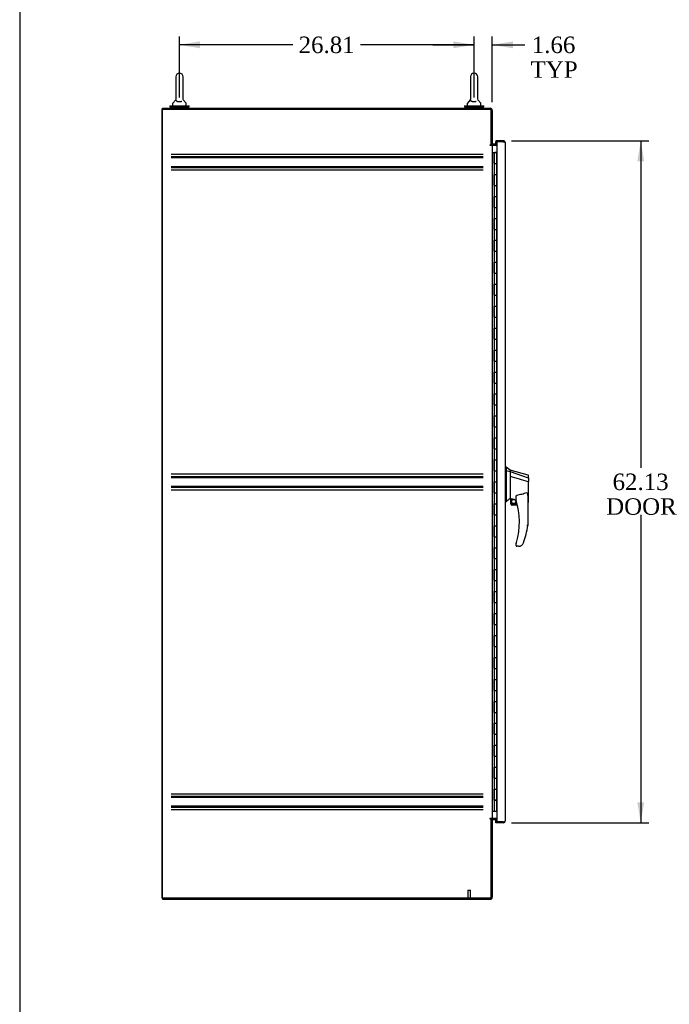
# Model space of a CAD drawing. Header units: inches. Extents: x 1 to 359, y -2 to 239.
# Tile 2 of 8: x 1 to 60, y 68 to 158. Entities that reach past the tile are written whole.
import ezdxf
from ezdxf.enums import TextEntityAlignment as Align
from ezdxf.lldxf.tags import DXFTag

# ---------------------------------------------------------------- set-up
doc = ezdxf.new("R2010")
doc.units = ezdxf.units.IN
doc.header["$MEASUREMENT"] = 0
for name, color, linetype in [('COM42890-4', 7, 'Continuous'), ('COM54578-60', 7, 'Continuous'), ('COM70839-3', 7, 'Continuous'), ('COM71108-9', 7, 'Continuous'), ('COM71112-3', 7, 'Continuous'), ('COM71113-3', 7, 'Continuous'), ('COM71114-1', 7, 'Continuous'), ('COM71115-1', 7, 'Continuous'), ('Default', 7, 'Continuous'), ('HAN13066', 7, 'Continuous'), ('SCS00680', 7, 'Continuous'), ('STD21878', 7, 'Continuous'), ('WAF25362', 7, 'Continuous'), ('WAM254785', 7, 'Continuous')]:
    doc.layers.add(name, color=color, linetype=linetype)
doc.styles.add('SEACAD_Times_New_Roman', font='times.ttf')
tags = doc.linetypes.add('HIDDEN2', pattern=[0.1875, 0.125, -0.0625]).pattern_tags.tags
tags[6:7] = [DXFTag(74, 4), DXFTag(75, 0), DXFTag(340, '0'), DXFTag(46, 0.0), DXFTag(50, 0.0), DXFTag(44, 0.0), DXFTag(45, 0.0)]
tags[4:5] = [DXFTag(74, 4), DXFTag(75, 0), DXFTag(340, '0'), DXFTag(46, 0.0), DXFTag(50, 0.0), DXFTag(44, 0.0), DXFTag(45, 0.0)]
doc.dimstyles.new('HAMMOND_(STH-300_x_200)', dxfattribs={"dimtxt": 1.5, "dimasz": 1.875, "dimexe": 0.75, "dimexo": 0.75, "dimgap": 0.375, "dimtad": 0, "dimtih": 1, "dimtoh": 1, "dimzin": 0, "dimdsep": 46, "dimtxsty": 'SEACAD_Times_New_Roman', "dimblk1": '_SE_FILLED', "dimblk2": '_SE_FILLED', "dimsah": 1, "dimcen": 0.75, "dimadec": 0, "dimazin": 0, "dimtfac": 0.8, "dimtofl": 0, "dimtmove": 0, "dimatfit": 3, "dimfxl": 1, "dimtolj": 1, "dimtzin": 0, "dimarcsym": 0})

# ---------------------------------------------------------------- blocks, each defined once
blk = doc.blocks.new('SE4')
at = {"layer": 'COM42890-4', "color": 7, "linetype": 'HIDDEN2'}
for p, q in [((15.105, 145.709), (43.48, 145.709)), ((15.105, 145.485), (43.48, 145.485)), ((15.105, 145.39), (43.48, 145.39)), ((15.105, 144.593), (43.48, 144.593)), ((15.105, 144.498), (43.48, 144.498)), ((15.105, 144.274), (43.48, 144.274)), ((15.105, 116.579), (43.48, 116.579)), ((15.105, 116.355), (43.48, 116.355)), ((15.105, 116.26), (43.48, 116.26)), ((15.105, 115.463), (43.48, 115.463)), ((15.105, 115.368), (43.48, 115.368)), ((15.105, 115.144), (43.48, 115.144)), ((15.105, 87.449), (43.48, 87.449)), ((15.105, 87.225), (43.48, 87.225)), ((15.105, 87.13), (43.48, 87.13)), ((15.105, 86.333), (43.48, 86.333)), ((15.105, 86.238), (43.48, 86.238)), ((15.105, 86.014), (43.48, 86.014))]:
    blk.add_line(p, q, dxfattribs=at)
at = {"layer": 'COM54578-60', "color": 7, "linetype": 'Continuous'}
for p, q in [((44.323, 145.861), (44.49, 145.861)), ((44.49, 145.861), (44.495, 145.861)), ((44.49, 144.861), (44.49, 145.861)), ((44.495, 145.861), (44.495, 144.861)), ((44.504, 145.861), (44.738, 145.861)), ((44.504, 145.861), (44.504, 144.861)), ((44.558, 145.87), (44.558, 145.896)), ((44.558, 145.896), (44.608, 145.896)), ((44.608, 145.87), (44.558, 145.87)), ((44.571, 145.87), (44.571, 145.861)), ((44.608, 145.896), (44.633, 145.896)), ((44.608, 145.87), (44.633, 145.87)), ((44.633, 145.896), (44.683, 145.896)), ((44.683, 145.87), (44.633, 145.87)), ((44.671, 145.861), (44.671, 145.87)), ((44.683, 145.896), (44.683, 145.87)), ((44.738, 145.861), (44.74, 145.861)), ((44.738, 144.861), (44.738, 145.861)), ((44.49, 144.861), (44.534, 144.861)), ((44.534, 144.861), (44.738, 144.861)), ((44.534, 144.861), (44.738, 144.861)), ((44.534, 143.861), (44.534, 144.861)), ((44.738, 143.861), (44.738, 144.861)), ((44.49, 142.861), (44.49, 143.861)), ((44.49, 143.861), (44.534, 143.861)), ((44.495, 143.861), (44.495, 142.861)), ((44.504, 143.862), (44.738, 143.862)), ((44.504, 143.861), (44.504, 142.861)), ((44.534, 143.861), (44.738, 143.861)), ((44.738, 142.861), (44.738, 143.862)), ((44.49, 142.861), (44.534, 142.861)), ((44.534, 142.861), (44.738, 142.861)), ((44.534, 142.861), (44.738, 142.861)), ((44.534, 141.861), (44.534, 142.861)), ((44.738, 141.861), (44.738, 142.861)), ((44.49, 140.861), (44.49, 141.861)), ((44.49, 141.861), (44.534, 141.861)), ((44.495, 141.861), (44.495, 140.861)), ((44.504, 141.862), (44.738, 141.862)), ((44.504, 141.861), (44.504, 140.861)), ((44.534, 141.861), (44.738, 141.861)), ((44.738, 140.861), (44.738, 141.862)), ((44.49, 140.861), (44.534, 140.861)), ((44.534, 140.861), (44.738, 140.861)), ((44.534, 140.861), (44.738, 140.861)), ((44.534, 139.861), (44.534, 140.861)), ((44.738, 139.861), (44.738, 140.861)), ((44.49, 138.861), (44.49, 139.861)), ((44.49, 139.861), (44.534, 139.861)), ((44.495, 139.861), (44.495, 138.861)), ((44.504, 139.862), (44.738, 139.862)), ((44.504, 139.861), (44.504, 138.861)), ((44.534, 139.861), (44.738, 139.861)), ((44.738, 138.861), (44.738, 139.862)), ((44.49, 138.861), (44.534, 138.861)), ((44.534, 138.861), (44.738, 138.861)), ((44.534, 138.861), (44.738, 138.861)), ((44.534, 137.861), (44.534, 138.861)), ((44.738, 137.861), (44.738, 138.861)), ((44.49, 136.861), (44.49, 137.861)), ((44.49, 137.861), (44.534, 137.861)), ((44.495, 137.861), (44.495, 136.861)), ((44.504, 137.862), (44.738, 137.862)), ((44.504, 137.861), (44.504, 136.861)), ((44.534, 137.861), (44.738, 137.861)), ((44.738, 136.861), (44.738, 137.862)), ((44.49, 136.861), (44.534, 136.861)), ((44.534, 136.861), (44.738, 136.861)), ((44.534, 136.861), (44.738, 136.861)), ((44.534, 135.861), (44.534, 136.861)), ((44.738, 135.861), (44.738, 136.861)), ((44.49, 134.861), (44.49, 135.861)), ((44.49, 135.861), (44.534, 135.861)), ((44.495, 135.861), (44.495, 134.861)), ((44.504, 135.862), (44.738, 135.862)), ((44.504, 135.861), (44.504, 134.861)), ((44.534, 135.861), (44.738, 135.861)), ((44.738, 134.861), (44.738, 135.862)), ((44.49, 134.861), (44.534, 134.861)), ((44.534, 134.861), (44.738, 134.861)), ((44.534, 134.861), (44.738, 134.861)), ((44.534, 133.861), (44.534, 134.861)), ((44.738, 133.861), (44.738, 134.861)), ((44.49, 132.861), (44.49, 133.861)), ((44.49, 133.861), (44.534, 133.861)), ((44.495, 133.861), (44.495, 132.861)), ((44.504, 133.862), (44.738, 133.862)), ((44.504, 133.861), (44.504, 132.861)), ((44.534, 133.861), (44.738, 133.861)), ((44.738, 132.861), (44.738, 133.862)), ((44.49, 132.861), (44.534, 132.861)), ((44.534, 132.861), (44.738, 132.861)), ((44.534, 132.861), (44.738, 132.861)), ((44.534, 131.861), (44.534, 132.861)), ((44.738, 131.861), (44.738, 132.861)), ((44.49, 130.861), (44.49, 131.861)), ((44.49, 131.861), (44.534, 131.861)), ((44.495, 131.861), (44.495, 130.861)), ((44.504, 131.862), (44.738, 131.862)), ((44.504, 131.861), (44.504, 130.861)), ((44.534, 131.861), (44.738, 131.861)), ((44.738, 130.861), (44.738, 131.862)), ((44.49, 130.861), (44.534, 130.861)), ((44.534, 130.861), (44.738, 130.861)), ((44.534, 130.861), (44.738, 130.861)), ((44.534, 129.861), (44.534, 130.861)), ((44.738, 129.861), (44.738, 130.861)), ((44.49, 128.861), (44.49, 129.861)), ((44.49, 129.861), (44.534, 129.861)), ((44.495, 129.861), (44.495, 128.861)), ((44.504, 129.862), (44.738, 129.862)), ((44.504, 129.861), (44.504, 128.861)), ((44.534, 129.861), (44.738, 129.861)), ((44.738, 128.861), (44.738, 129.862)), ((44.49, 128.861), (44.534, 128.861)), ((44.534, 128.861), (44.738, 128.861)), ((44.534, 128.861), (44.738, 128.861)), ((44.534, 127.861), (44.534, 128.861)), ((44.738, 127.861), (44.738, 128.861)), ((44.49, 126.861), (44.49, 127.861)), ((44.49, 127.861), (44.534, 127.861)), ((44.495, 127.861), (44.495, 126.861)), ((44.504, 127.862), (44.738, 127.862)), ((44.504, 127.861), (44.504, 126.861)), ((44.534, 127.861), (44.738, 127.861)), ((44.738, 126.861), (44.738, 127.862)), ((44.49, 126.861), (44.534, 126.861)), ((44.534, 126.861), (44.738, 126.861)), ((44.534, 126.861), (44.738, 126.861)), ((44.534, 125.861), (44.534, 126.861)), ((44.738, 125.861), (44.738, 126.861)), ((44.49, 124.861), (44.49, 125.861)), ((44.49, 125.861), (44.534, 125.861)), ((44.495, 125.861), (44.495, 124.861)), ((44.504, 125.862), (44.738, 125.862)), ((44.504, 125.861), (44.504, 124.861)), ((44.534, 125.861), (44.738, 125.861)), ((44.738, 124.861), (44.738, 125.862)), ((44.49, 124.861), (44.534, 124.861)), ((44.534, 124.861), (44.738, 124.861)), ((44.534, 124.861), (44.738, 124.861)), ((44.534, 123.861), (44.534, 124.861)), ((44.738, 123.861), (44.738, 124.861)), ((44.49, 122.861), (44.49, 123.861)), ((44.49, 123.861), (44.534, 123.861)), ((44.495, 123.861), (44.495, 122.861)), ((44.504, 123.862), (44.738, 123.862)), ((44.504, 123.861), (44.504, 122.861)), ((44.534, 123.861), (44.738, 123.861)), ((44.738, 122.861), (44.738, 123.862)), ((44.49, 122.861), (44.534, 122.861)), ((44.534, 122.861), (44.738, 122.861)), ((44.534, 122.861), (44.738, 122.861)), ((44.534, 121.861), (44.534, 122.861)), ((44.738, 121.861), (44.738, 122.861)), ((44.49, 120.861), (44.49, 121.861)), ((44.49, 121.861), (44.534, 121.861)), ((44.495, 121.861), (44.495, 120.861)), ((44.504, 121.862), (44.738, 121.862)), ((44.504, 121.861), (44.504, 120.861)), ((44.534, 121.861), (44.738, 121.861)), ((44.738, 120.861), (44.738, 121.862)), ((44.49, 120.861), (44.534, 120.861)), ((44.534, 120.861), (44.738, 120.861)), ((44.534, 120.861), (44.738, 120.861)), ((44.534, 119.861), (44.534, 120.861)), ((44.738, 119.861), (44.738, 120.861)), ((44.49, 118.861), (44.49, 119.861)), ((44.49, 119.861), (44.534, 119.861)), ((44.495, 119.861), (44.495, 118.861)), ((44.504, 119.862), (44.738, 119.862)), ((44.504, 119.861), (44.504, 118.861)), ((44.534, 119.861), (44.738, 119.861)), ((44.738, 118.861), (44.738, 119.862)), ((44.49, 118.861), (44.534, 118.861)), ((44.534, 118.861), (44.738, 118.861)), ((44.534, 118.861), (44.738, 118.861)), ((44.534, 117.861), (44.534, 118.861)), ((44.738, 117.861), (44.738, 118.861)), ((44.49, 116.861), (44.49, 117.861)), ((44.49, 117.861), (44.534, 117.861)), ((44.495, 117.861), (44.495, 116.861)), ((44.504, 117.862), (44.738, 117.862)), ((44.504, 117.861), (44.504, 116.861)), ((44.534, 117.861), (44.738, 117.861)), ((44.738, 116.861), (44.738, 117.862)), ((44.49, 116.861), (44.534, 116.861)), ((44.534, 116.861), (44.738, 116.861)), ((44.534, 116.861), (44.738, 116.861)), ((44.534, 115.861), (44.534, 116.861)), ((44.738, 115.861), (44.738, 116.861)), ((44.49, 114.861), (44.49, 115.861)), ((44.49, 115.861), (44.534, 115.861)), ((44.495, 115.861), (44.495, 114.861)), ((44.504, 115.862), (44.738, 115.862)), ((44.504, 115.861), (44.504, 114.861)), ((44.534, 115.861), (44.738, 115.861)), ((44.738, 114.861), (44.738, 115.862)), ((44.49, 114.861), (44.534, 114.861)), ((44.534, 114.861), (44.738, 114.861)), ((44.534, 114.861), (44.738, 114.861)), ((44.534, 113.861), (44.534, 114.861)), ((44.738, 113.861), (44.738, 114.861)), ((44.49, 112.861), (44.49, 113.861)), ((44.49, 113.861), (44.534, 113.861)), ((44.495, 113.861), (44.495, 112.861)), ((44.504, 113.862), (44.738, 113.862)), ((44.504, 113.861), (44.504, 112.861)), ((44.534, 113.861), (44.738, 113.861)), ((44.738, 112.861), (44.738, 113.862)), ((44.49, 112.861), (44.534, 112.861)), ((44.534, 112.861), (44.738, 112.861)), ((44.534, 112.861), (44.738, 112.861)), ((44.534, 111.861), (44.534, 112.861)), ((44.738, 111.861), (44.738, 112.861)), ((44.49, 110.861), (44.49, 111.861)), ((44.49, 111.861), (44.534, 111.861)), ((44.495, 111.861), (44.495, 110.861)), ((44.504, 111.862), (44.738, 111.862)), ((44.504, 111.861), (44.504, 110.861)), ((44.534, 111.861), (44.738, 111.861)), ((44.738, 110.861), (44.738, 111.862)), ((44.49, 110.861), (44.534, 110.861)), ((44.534, 110.861), (44.738, 110.861)), ((44.534, 110.861), (44.738, 110.861)), ((44.534, 109.861), (44.534, 110.861)), ((44.738, 109.861), (44.738, 110.861)), ((44.49, 108.861), (44.49, 109.861)), ((44.49, 109.861), (44.534, 109.861)), ((44.495, 109.861), (44.495, 108.861)), ((44.504, 109.862), (44.738, 109.862)), ((44.504, 109.861), (44.504, 108.861)), ((44.534, 109.861), (44.738, 109.861)), ((44.738, 108.861), (44.738, 109.862)), ((44.49, 108.861), (44.534, 108.861)), ((44.534, 108.861), (44.738, 108.861)), ((44.534, 108.861), (44.738, 108.861)), ((44.534, 107.861), (44.534, 108.861)), ((44.738, 107.861), (44.738, 108.861)), ((44.49, 106.861), (44.49, 107.861)), ((44.49, 107.861), (44.534, 107.861)), ((44.495, 107.861), (44.495, 106.861)), ((44.504, 107.862), (44.738, 107.862)), ((44.504, 107.861), (44.504, 106.861)), ((44.534, 107.861), (44.738, 107.861)), ((44.738, 106.861), (44.738, 107.862)), ((44.49, 106.861), (44.534, 106.861)), ((44.534, 106.861), (44.738, 106.861)), ((44.534, 106.861), (44.738, 106.861)), ((44.534, 105.861), (44.534, 106.861)), ((44.738, 105.861), (44.738, 106.861)), ((44.49, 104.861), (44.49, 105.861)), ((44.49, 105.861), (44.534, 105.861)), ((44.495, 105.861), (44.495, 104.861)), ((44.504, 105.862), (44.738, 105.862)), ((44.504, 105.861), (44.504, 104.861)), ((44.534, 105.861), (44.738, 105.861)), ((44.738, 104.861), (44.738, 105.862)), ((44.49, 104.861), (44.534, 104.861)), ((44.534, 104.861), (44.738, 104.861)), ((44.534, 104.861), (44.738, 104.861)), ((44.534, 103.861), (44.534, 104.861)), ((44.738, 103.861), (44.738, 104.861)), ((44.49, 102.861), (44.49, 103.861)), ((44.49, 103.861), (44.534, 103.861)), ((44.495, 103.861), (44.495, 102.861)), ((44.504, 103.862), (44.738, 103.862)), ((44.504, 103.861), (44.504, 102.861)), ((44.534, 103.861), (44.738, 103.861)), ((44.738, 102.861), (44.738, 103.862)), ((44.49, 102.861), (44.534, 102.861)), ((44.534, 102.861), (44.738, 102.861)), ((44.534, 102.861), (44.738, 102.861)), ((44.534, 101.861), (44.534, 102.861)), ((44.738, 101.861), (44.738, 102.861)), ((44.49, 100.861), (44.49, 101.861)), ((44.49, 101.861), (44.534, 101.861)), ((44.495, 101.861), (44.495, 100.861)), ((44.504, 101.862), (44.738, 101.862)), ((44.504, 101.861), (44.504, 100.861)), ((44.534, 101.861), (44.738, 101.861)), ((44.738, 100.861), (44.738, 101.862)), ((44.49, 100.861), (44.534, 100.861)), ((44.534, 100.861), (44.738, 100.861)), ((44.534, 100.861), (44.738, 100.861)), ((44.534, 99.861), (44.534, 100.861)), ((44.738, 99.861), (44.738, 100.861)), ((44.49, 98.861), (44.49, 99.861)), ((44.49, 99.861), (44.534, 99.861)), ((44.495, 99.861), (44.495, 98.861)), ((44.504, 99.862), (44.738, 99.862)), ((44.504, 99.861), (44.504, 98.861)), ((44.534, 99.861), (44.738, 99.861)), ((44.738, 98.861), (44.738, 99.862)), ((44.49, 98.861), (44.534, 98.861)), ((44.534, 98.861), (44.738, 98.861)), ((44.534, 98.861), (44.738, 98.861)), ((44.534, 97.861), (44.534, 98.861)), ((44.738, 97.861), (44.738, 98.861)), ((44.49, 96.861), (44.49, 97.861)), ((44.49, 97.861), (44.534, 97.861)), ((44.495, 97.861), (44.495, 96.861)), ((44.504, 97.862), (44.738, 97.862)), ((44.504, 97.861), (44.504, 96.861)), ((44.534, 97.861), (44.738, 97.861)), ((44.738, 96.861), (44.738, 97.862)), ((44.49, 96.861), (44.534, 96.861)), ((44.534, 96.861), (44.738, 96.861)), ((44.534, 96.861), (44.738, 96.861)), ((44.534, 95.861), (44.534, 96.861)), ((44.738, 95.861), (44.738, 96.861)), ((44.49, 94.861), (44.49, 95.861)), ((44.49, 95.861), (44.534, 95.861)), ((44.495, 95.861), (44.495, 94.861)), ((44.504, 95.862), (44.738, 95.862)), ((44.504, 95.861), (44.504, 94.861)), ((44.534, 95.861), (44.738, 95.861)), ((44.738, 94.861), (44.738, 95.862)), ((44.49, 94.861), (44.534, 94.861)), ((44.534, 94.861), (44.738, 94.861)), ((44.534, 94.861), (44.738, 94.861)), ((44.534, 93.861), (44.534, 94.861)), ((44.738, 93.861), (44.738, 94.861)), ((44.49, 92.861), (44.49, 93.861)), ((44.49, 93.861), (44.534, 93.861)), ((44.495, 93.861), (44.495, 92.861)), ((44.504, 93.862), (44.738, 93.862)), ((44.504, 93.861), (44.504, 92.861)), ((44.534, 93.861), (44.738, 93.861)), ((44.738, 92.861), (44.738, 93.862)), ((44.49, 92.861), (44.534, 92.861)), ((44.534, 92.861), (44.738, 92.861)), ((44.534, 92.861), (44.738, 92.861)), ((44.534, 91.861), (44.534, 92.861)), ((44.738, 91.861), (44.738, 92.861)), ((44.49, 90.861), (44.49, 91.861)), ((44.49, 91.861), (44.534, 91.861)), ((44.495, 91.861), (44.495, 90.861)), ((44.504, 91.862), (44.738, 91.862)), ((44.504, 91.861), (44.504, 90.861)), ((44.534, 91.861), (44.738, 91.861)), ((44.738, 90.861), (44.738, 91.862)), ((44.49, 90.861), (44.534, 90.861)), ((44.534, 90.861), (44.738, 90.861)), ((44.534, 90.861), (44.738, 90.861)), ((44.534, 89.861), (44.534, 90.861)), ((44.738, 89.861), (44.738, 90.861)), ((44.49, 88.861), (44.49, 89.861)), ((44.49, 89.861), (44.534, 89.861)), ((44.495, 89.861), (44.495, 88.861)), ((44.504, 89.862), (44.738, 89.862)), ((44.504, 89.861), (44.504, 88.861)), ((44.534, 89.861), (44.738, 89.861)), ((44.738, 88.861), (44.738, 89.862)), ((44.49, 88.861), (44.534, 88.861)), ((44.534, 88.861), (44.738, 88.861)), ((44.534, 88.861), (44.738, 88.861)), ((44.534, 87.861), (44.534, 88.861)), ((44.738, 87.861), (44.738, 88.861)), ((44.49, 86.861), (44.49, 87.861)), ((44.49, 87.861), (44.534, 87.861)), ((44.495, 87.861), (44.495, 86.861)), ((44.504, 87.862), (44.738, 87.862)), ((44.504, 87.861), (44.504, 86.861)), ((44.534, 87.861), (44.738, 87.861)), ((44.738, 86.861), (44.738, 87.862)), ((44.49, 86.861), (44.534, 86.861)), ((44.738, 86.861), (44.504, 86.861)), ((44.534, 85.861), (44.534, 86.861)), ((44.534, 86.861), (44.738, 86.861)), ((44.571, 86.861), (44.571, 86.861)), ((44.671, 86.861), (44.671, 86.861)), ((44.676, 86.861), (44.676, 86.861)), ((44.738, 86.861), (44.738, 86.861)), ((44.738, 85.861), (44.738, 86.861)), ((44.323, 85.861), (44.534, 85.861)), ((44.534, 85.861), (44.738, 85.861)), ((44.738, 85.861), (44.74, 85.861))]:
    blk.add_line(p, q, dxfattribs=at)
at = {"layer": 'COM70839-3', "color": 7, "linetype": 'Continuous'}
for p, q in [((44.244, 146.516), (44.231, 146.546)), ((44.244, 85.206), (44.231, 85.176))]:
    blk.add_line(p, q, dxfattribs=at)
at = {"layer": 'COM71108-9', "color": 7, "linetype": 'Continuous'}
for p, q in [((44.228, 85.176), (44.323, 85.176)), ((44.323, 85.176), (44.323, 78.021)), ((44.418, 85.111), (44.74, 85.111)), ((14.323, 77.926), (14.323, 77.831)), ((14.323, 77.831), (44.133, 77.831))]:
    blk.add_line(p, q, dxfattribs=at)
for centre, radius, start, end in [((44.418, 85.016), 0.19, 90, 122.6369), ((44.418, 85.016), 0.095, 90, 180), ((44.133, 78.021), 0.19, 270, 0)]:
    blk.add_arc(centre, radius, start, end, dxfattribs=at)
at = {"layer": 'COM71112-3', "color": 7, "linetype": 'Continuous'}
for p, q in [((45.32, 146.924), (44.635, 146.924)), ((44.635, 146.924), (44.635, 146.829)), ((44.635, 146.611), (44.635, 146.829)), ((44.635, 146.829), (44.74, 146.829)), ((45.32, 146.829), (44.635, 146.829)), ((44.74, 146.829), (44.74, 84.894)), ((45.32, 146.829), (44.74, 146.829)), ((45.32, 146.829), (45.32, 146.829)), ((45.411, 146.829), (45.32, 146.829)), ((45.32, 146.829), (45.451, 146.829)), ((45.411, 146.829), (45.451, 146.871)), ((45.51, 146.734), (45.51, 84.989)), ((45.51, 146.734), (45.51, 146.734)), ((45.51, 146.734), (45.51, 146.734)), ((44.635, 84.894), (44.635, 85.111)), ((44.635, 84.894), (44.74, 84.894)), ((44.635, 84.799), (44.635, 84.894)), ((45.32, 84.894), (44.635, 84.894)), ((45.32, 84.799), (44.635, 84.799)), ((45.32, 84.894), (44.74, 84.894)), ((45.32, 84.894), (45.32, 84.894)), ((45.32, 84.894), (45.451, 84.894)), ((45.32, 84.894), (45.411, 84.894)), ((45.411, 84.894), (45.451, 84.852)), ((45.51, 84.989), (45.51, 84.988)), ((45.51, 84.988), (45.51, 84.989))]:
    blk.add_line(p, q, dxfattribs=at)
for centre, start, end in [((45.32, 146.734), 46.16798, 90), ((45.32, 146.734), 0.15085, 46.16798), ((45.32, 146.734), 0, 0.05732), ((45.32, 84.989), 270, 313.83202), ((45.32, 84.989), 313.83202, 359.84915), ((45.32, 84.989), 359.94268, 0)]:
    blk.add_arc(centre, 0.19, start, end, dxfattribs=at)
for points in [[(45.451, 146.829), (45.47, 146.813), (45.484, 146.797), (45.504, 146.766), (45.51, 146.75), (45.51, 146.734)], [(45.451, 84.894), (45.47, 84.91), (45.484, 84.925), (45.504, 84.957), (45.51, 84.973), (45.51, 84.988)]]:
    blk.add_open_spline(points, degree=3, knots=[0, 0, 0, 0, 0.5, 0.5, 1, 1, 1, 1], dxfattribs=at)
at = {"layer": 'COM71113-3', "color": 7, "linetype": 'Continuous'}
for p, q in [((14.323, 77.926), (14.323, 149.796)), ((14.323, 149.796), (44.228, 149.796)), ((44.228, 146.546), (44.228, 149.796)), ((44.103, 146.546), (44.228, 146.546)), ((44.133, 146.516), (44.103, 146.516)), ((44.133, 146.516), (44.323, 146.516)), ((44.323, 146.516), (44.323, 85.206)), ((44.418, 146.516), (44.323, 146.516)), ((44.418, 146.516), (44.74, 146.516)), ((44.133, 85.206), (44.103, 85.206)), ((44.103, 85.176), (44.228, 85.176)), ((44.323, 85.206), (44.133, 85.206)), ((44.228, 77.926), (44.228, 85.176)), ((44.323, 85.206), (44.418, 85.206)), ((44.74, 85.206), (44.418, 85.206)), ((44.228, 77.926), (14.323, 77.926))]:
    blk.add_line(p, q, dxfattribs=at)
for centre in [(44.103, 146.531), (44.103, 85.191)]:
    blk.add_arc(centre, 0.015, 90, 270, dxfattribs=at)
at = {"layer": 'COM71114-1', "color": 7, "linetype": 'Continuous'}
for p, q in [((14.263, 149.796), (14.263, 77.926)), ((14.323, 149.796), (14.263, 149.796)), ((14.323, 77.926), (14.263, 77.926))]:
    blk.add_line(p, q, dxfattribs=at)
at = {"layer": 'COM71115-1', "color": 7, "linetype": 'Continuous'}
for p, q in [((14.323, 149.891), (44.133, 149.891)), ((14.323, 149.796), (14.323, 149.891)), ((44.323, 149.701), (44.323, 146.546)), ((44.228, 146.546), (44.323, 146.546)), ((44.74, 146.611), (44.418, 146.611))]:
    blk.add_line(p, q, dxfattribs=at)
for centre, radius, start, end in [((44.133, 149.701), 0.19, 0, 90), ((44.418, 146.706), 0.19, 237.3631, 270), ((44.418, 146.706), 0.095, 180, 270)]:
    blk.add_arc(centre, radius, start, end, dxfattribs=at)
at = {"layer": 'HAN13066', "color": 7, "linetype": 'Continuous'}
for p, q in [((45.593, 117.211), (45.51, 117.211)), ((45.59, 117.211), (45.59, 117.05)), ((45.945, 116.911), (45.59, 117.211)), ((45.59, 117.05), (45.59, 116.963)), ((45.59, 116.963), (45.59, 116.905)), ((45.59, 116.905), (45.945, 116.799)), ((45.59, 116.905), (45.59, 114.473)), ((45.945, 116.839), (45.945, 116.911)), ((47.593, 116.47), (45.945, 116.911)), ((45.945, 116.839), (45.945, 116.813)), ((45.945, 116.813), (45.945, 116.799)), ((45.945, 116.799), (45.945, 116.368)), ((45.945, 116.799), (47.583, 116.227)), ((45.945, 116.368), (45.945, 114.87)), ((47.569, 115.878), (47.571, 115.878)), ((47.625, 116.193), (47.625, 116.393)), ((47.625, 116.193), (47.625, 115.88)), ((47.625, 114.012), (47.625, 115.88)), ((45.945, 114.87), (45.945, 114.6)), ((45.59, 114.041), (45.51, 114.041)), ((45.59, 114.473), (45.59, 114.189)), ((45.59, 114.189), (45.59, 114.041)), ((45.945, 114.6), (45.945, 114.388)), ((45.945, 114.388), (45.945, 114.361)), ((45.945, 114.361), (45.945, 114.343)), ((45.945, 114.343), (45.945, 114.341)), ((45.945, 114.341), (46.01, 114.326)), ((46.01, 113.861), (46.01, 114.328)), ((46.485, 114.205), (46.485, 114.479)), ((47.545, 114.55), (47.545, 111.879)), ((47.545, 113.955), (47.551, 113.953)), ((46.01, 113.861), (46.583, 113.861)), ((46.615, 113.736), (46.135, 113.736)), ((46.485, 110.046), (46.485, 110.224)), ((46.7, 109.986), (46.545, 109.986)), ((46.983, 110.075), (46.982, 110.076))]:
    blk.add_line(p, q, dxfattribs=at)
for radius in [0.202, 0.188]:
    blk.add_circle((46.271, 114.065), radius, dxfattribs=at)
for centre, radius, start, end in [((47.565, 116.415), 0.06, 359.98153, 73.90261), ((82.356, 70.895), 56.686, 129.96527, 130.43506), ((46.545, 114.205), 0.06, 180, 197.89499), ((40.381, 112.215), 6.417, 342.98984, 17.89499), ((46.135, 113.861), 0.125, 180, 193.88654), ((46.135, 113.861), 0.125, 193.88654, 229.4642), ((46.135, 113.861), 0.125, 229.4642, 270), ((40.205, 112.814), 7.4, 340.28545, 352.73905), ((46.545, 110.224), 0.06, 162.10501, 180), ((46.545, 110.046), 0.06, 180, 270), ((46.7, 110.486), 0.5, 270, 304.56234), ((46.7, 110.486), 0.5, 304.56234, 340.28545)]:
    blk.add_arc(centre, radius, start, end, dxfattribs=at)
blk.add_ellipse((47.565, 114.012), major_axis=(-0.06, 0), ratio=0.999979, start_param=1.333204, end_param=3.141717, dxfattribs=at)
for points in [[(45.945, 116.368), (46.486, 116.204), (47.028, 116.041), (47.569, 115.878)], [(46.04, 114.324), (46.188, 114.292), (46.337, 114.259), (46.485, 114.227)]]:
    blk.add_open_spline(points, degree=3, dxfattribs=at)
for points, knots in [([(47.571, 115.878), (47.578, 115.878), (47.585, 115.878), (47.599, 115.878), (47.604, 115.878), (47.612, 115.879), (47.614, 115.879), (47.618, 115.879), (47.619, 115.879), (47.622, 115.879), (47.623, 115.88), (47.624, 115.88), (47.625, 115.88), (47.625, 115.88)], [0, 0, 0, 0, 0.25, 0.25, 0.5, 0.5, 0.625, 0.625, 0.75, 0.75, 0.875, 0.875, 1, 1, 1, 1]), ([(47.583, 116.227), (47.595, 116.225), (47.606, 116.22), (47.621, 116.208), (47.625, 116.201), (47.625, 116.193)], [0, 0, 0, 0, 0.5, 0.5, 1, 1, 1, 1]), ([(47.455, 114.862), (47.382, 114.833), (47.308, 114.807), (47.159, 114.759), (47.083, 114.737), (46.854, 114.68), (46.7, 114.652), (46.545, 114.63)], [0, 0, 0, 0, 0.25, 0.25, 0.5, 0.5, 1, 1, 1, 1]), ([(47.455, 114.862), (47.457, 114.863), (47.458, 114.863), (47.462, 114.864), (47.464, 114.864), (47.47, 114.863), (47.473, 114.862), (47.479, 114.858), (47.482, 114.855), (47.487, 114.85), (47.49, 114.847), (47.496, 114.838), (47.499, 114.832), (47.505, 114.819), (47.508, 114.812), (47.515, 114.791), (47.519, 114.777), (47.526, 114.749), (47.529, 114.735), (47.536, 114.693), (47.539, 114.665), (47.544, 114.608), (47.545, 114.579), (47.545, 114.55)], [0, 0, 0, 0, 0.015625, 0.015625, 0.03125, 0.03125, 0.0625, 0.0625, 0.09375, 0.09375, 0.125, 0.125, 0.1875, 0.1875, 0.25, 0.25, 0.375, 0.375, 0.5, 0.5, 0.75, 0.75, 1, 1, 1, 1]), ([(46.01, 114.328), (46.01, 114.328), (46.011, 114.328), (46.014, 114.328), (46.016, 114.328), (46.024, 114.327), (46.032, 114.326), (46.04, 114.324)], [0, 0, 0, 0, 0.25, 0.25, 0.5, 0.5, 1, 1, 1, 1]), ([(46.485, 114.479), (46.485, 114.486), (46.485, 114.493), (46.486, 114.506), (46.487, 114.513), (46.49, 114.534), (46.492, 114.548), (46.5, 114.575), (46.505, 114.589), (46.516, 114.608), (46.52, 114.614), (46.528, 114.622), (46.531, 114.624), (46.537, 114.628), (46.541, 114.63), (46.545, 114.63)], [0, 0, 0, 0, 0.125, 0.125, 0.25, 0.25, 0.5, 0.5, 0.75, 0.75, 0.875, 0.875, 0.9375, 0.9375, 1, 1, 1, 1]), ([(47.545, 111.879), (47.545, 111.879), (47.544, 111.879), (47.542, 111.879), (47.54, 111.879), (47.536, 111.879), (47.533, 111.879), (47.526, 111.88), (47.523, 111.88), (47.51, 111.881), (47.5, 111.881), (47.484, 111.882), (47.478, 111.883), (47.467, 111.884), (47.461, 111.884), (47.455, 111.884)], [0, 0, 0, 0, 0.125, 0.125, 0.25, 0.25, 0.375, 0.375, 0.5, 0.5, 0.75, 0.75, 0.875, 0.875, 1, 1, 1, 1]), ([(46.488, 110.243), (46.488, 110.243), (46.488, 110.244), (46.489, 110.246), (46.489, 110.248), (46.491, 110.253), (46.492, 110.257), (46.496, 110.269), (46.499, 110.277), (46.507, 110.303), (46.512, 110.32), (46.517, 110.337)], [0, 0, 0, 0, 0.0625, 0.0625, 0.125, 0.125, 0.25, 0.25, 0.5, 0.5, 1, 1, 1, 1])]:
    blk.add_open_spline(points, degree=3, knots=knots, dxfattribs=at)
at = {"layer": 'SCS00680', "color": 7, "linetype": 'Continuous'}
for p, q in [((15.523, 152.75), (15.523, 150.679)), ((16.185, 150.679), (16.185, 152.75)), ((42.335, 152.75), (42.335, 150.679)), ((42.997, 150.679), (42.997, 152.75)), ((15.229, 150.304), (15.229, 150.185)), ((15.514, 150.669), (15.243, 150.342)), ((15.523, 150.679), (15.523, 150.679)), ((16.465, 150.342), (16.194, 150.669)), ((16.479, 150.185), (16.479, 150.304)), ((42.041, 150.304), (42.041, 150.185)), ((42.326, 150.669), (42.055, 150.342)), ((42.335, 150.679), (42.335, 150.679)), ((43.277, 150.342), (43.006, 150.669)), ((43.291, 150.185), (43.291, 150.304))]:
    blk.add_line(p, q, dxfattribs=at)
for centre, radius, start, end in [((15.854, 152.75), 0.331, 0, 180), ((42.666, 152.75), 0.331, 0, 180), ((15.289, 150.304), 0.06, 140.32138, 180), ((15.289, 150.185), 0.06, 180, 270), ((16.419, 150.185), 0.06, 270, 0), ((16.419, 150.304), 0.06, 0, 39.67862), ((42.101, 150.304), 0.06, 140.32138, 180), ((42.101, 150.185), 0.06, 180, 270), ((43.231, 150.185), 0.06, 270, 0), ((43.231, 150.304), 0.06, 0, 39.67862)]:
    blk.add_arc(centre, radius, start, end, dxfattribs=at)
for points in [[(16.06, 150.511), (16.059, 150.51), (16.042, 150.501), (15.994, 150.485), (15.918, 150.47), (15.835, 150.467), (15.756, 150.475), (15.685, 150.493), (15.625, 150.52), (15.578, 150.553), (15.545, 150.593), (15.528, 150.631), (15.524, 150.656), (15.523, 150.665)], [(42.872, 150.511), (42.871, 150.51), (42.854, 150.501), (42.806, 150.485), (42.73, 150.47), (42.647, 150.467), (42.568, 150.475), (42.497, 150.493), (42.437, 150.52), (42.39, 150.553), (42.357, 150.593), (42.34, 150.631), (42.336, 150.656), (42.335, 150.665)]]:
    blk.add_open_spline(points, degree=3, knots=[0, 0, 0, 0, 0.0045923, 0.0857186, 0.1717808, 0.2541106, 0.3338801, 0.4140434, 0.4973953, 0.5866474, 0.684416, 0.794513, 0.8824647, 0.8824647, 0.8824647, 0.8824647], dxfattribs=at)
at = {"layer": 'STD21878', "color": 7, "linetype": 'HIDDEN2'}
for p, q in [((42.103, 78.676), (42.353, 78.676)), ((42.103, 78.676), (42.103, 77.957)), ((42.353, 77.957), (42.353, 78.676)), ((42.087, 77.957), (42.368, 77.957)), ((42.087, 77.957), (42.087, 77.926)), ((42.087, 77.926), (42.368, 77.926)), ((42.368, 77.926), (42.368, 77.957))]:
    blk.add_line(p, q, dxfattribs=at)
at = {"layer": 'WAF25362', "color": 7, "linetype": 'Continuous'}
for p, q in [((14.979, 150.125), (16.729, 150.125)), ((14.979, 150.125), (14.979, 150.016)), ((14.979, 150.016), (16.729, 150.016)), ((16.729, 150.016), (16.729, 150.125)), ((41.791, 150.125), (43.541, 150.125)), ((41.791, 150.125), (41.791, 150.016)), ((41.791, 150.016), (43.541, 150.016)), ((43.541, 150.016), (43.541, 150.125))]:
    blk.add_line(p, q, dxfattribs=at)
at = {"layer": 'WAM254785', "color": 7, "linetype": 'Continuous'}
for p, q in [((15.104, 150.016), (15.104, 149.891)), ((16.604, 149.891), (16.604, 150.016)), ((41.916, 150.016), (41.916, 149.891)), ((43.416, 149.891), (43.416, 150.016))]:
    blk.add_line(p, q, dxfattribs=at)
blk = doc.blocks.new('DMBLK9226')
at = {"layer": 'Default', "linetype": 'Continuous'}
for points in [[(58.145, 145.049), (57.832, 146.924), (57.52, 145.049)], [(58.145, 86.674), (57.52, 86.674), (57.832, 84.799)]]:
    blk.add_hatch(color=7, dxfattribs=at).paths.add_polyline_path(points)
at = {"layer": 'Default', "color": 7, "linetype": 'Continuous'}
for p, q in [((46.07, 146.924), (58.582, 146.924)), ((57.832, 146.924), (57.832, 117.136)), ((57.832, 112.861), (57.832, 84.799)), ((46.07, 84.799), (58.582, 84.799))]:
    blk.add_line(p, q, dxfattribs=at)
at = {"layer": 'Default', "color": 7, "linetype": 'Continuous', "style": 'SEACAD_Times_New_Roman'}
for s, p in [('62.13', (55.273, 116.611)), ('DOOR', (54.687, 114.361))]:
    blk.add_text(s, height=1.5, dxfattribs=at).set_placement(p, align=Align.TOP_LEFT)
blk = doc.blocks.new('_SE_FILLED')
at = {"color": 0}
blk.add_line((0, 0), (-1, 0), dxfattribs=at)
blk.add_solid([(0, 0), (-1, -0.1665), (-1, 0.1665), (0, 0)], dxfattribs=at)
blk = doc.blocks.new('DMBLK9242')
at = {"layer": 'Default', "linetype": 'Continuous'}
for points in [[(17.729, 155.981), (15.854, 155.668), (17.729, 155.356)], [(40.791, 155.981), (40.791, 155.356), (42.666, 155.668)]]:
    blk.add_hatch(color=7, dxfattribs=at).paths.add_polyline_path(points)
at = {"layer": 'Default', "color": 7, "linetype": 'Continuous'}
for p, q in [((15.854, 150.875), (15.854, 156.418)), ((42.666, 150.875), (42.666, 156.418)), ((26.176, 155.668), (15.854, 155.668)), ((42.666, 155.668), (32.344, 155.668))]:
    blk.add_line(p, q, dxfattribs=at)
at = {"layer": 'Default', "color": 7, "linetype": 'Continuous', "style": 'SEACAD_Times_New_Roman'}
blk.add_text('26.81', height=1.5, dxfattribs=at).set_placement((26.701, 156.418), align=Align.TOP_LEFT)
blk = doc.blocks.new('DMBLK9243')
at = {"layer": 'Default', "linetype": 'Continuous'}
for points in [[(40.791, 155.981), (40.791, 155.356), (42.666, 155.668)], [(46.198, 155.981), (44.323, 155.668), (46.198, 155.356)]]:
    blk.add_hatch(color=7, dxfattribs=at).paths.add_polyline_path(points)
at = {"layer": 'Default', "color": 7, "linetype": 'Continuous'}
for p, q in [((42.666, 150.875), (42.666, 156.418)), ((44.323, 150.451), (44.323, 156.418)), ((38.916, 155.668), (42.666, 155.668)), ((44.323, 155.668), (46.536, 155.668)), ((46.536, 155.668), (47.286, 155.668))]:
    blk.add_line(p, q, dxfattribs=at)
at = {"layer": 'Default', "color": 7, "linetype": 'Continuous', "style": 'SEACAD_Times_New_Roman'}
for s, p in [('1.66', (47.917, 156.418)), ('TYP', (47.811, 154.168))]:
    blk.add_text(s, height=1.5, dxfattribs=at).set_placement(p, align=Align.TOP_LEFT)
blk = doc.blocks.new('BORDER')
at = {"layer": 'Default', "color": 7, "linetype": 'Continuous'}
blk.add_line((-41.86, 27.86), (-41.86, 0), dxfattribs=at)

msp = doc.modelspace()

# ---------------------------------------------------------------- block references
at = {"layer": 'Default', "color": 7, "xscale": 8.55, "yscale": 8.55, "zscale": 8.55}
msp.add_blockref('BORDER', (359.223, 0.67), dxfattribs=at)
at = {"layer": 'Default'}
msp.add_blockref('SE4', (0, 0), dxfattribs=at)

# ---------------------------------------------------------------- dimensions: what is measured, and where the dimension line sits
at = {"layer": 'Default', "color": 7, "linetype": 'Continuous'}
dim = msp.add_linear_dim(base=(15.854, 155.668), p1=(42.666, 150.125), p2=(15.854, 150.125), text='\\A1;<>', dimstyle='HAMMOND_(STH-300_x_200)', dxfattribs=at)
dim.commit()
dim.dimension.update_dxf_attribs({"geometry": 'DMBLK9242', "text_midpoint": (29.26, 155.668), "dimtype": 160})
dim = msp.add_linear_dim(base=(44.323, 155.668), p1=(42.666, 150.125), p2=(44.323, 149.701), text='\\A1;<>\\PTYP', dimstyle='HAMMOND_(STH-300_x_200)', override={"dimtmove": 1}, dxfattribs=at)
dim.commit()
dim.dimension.update_dxf_attribs({"geometry": 'DMBLK9243', "text_midpoint": (47.286, 155.668), "dimtype": 160})
dim = msp.add_linear_dim(base=(57.832444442, 146.923801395), p1=(45.319785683, 146.923801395), p2=(45.319785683, 84.798801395), angle=270, text='\\A1;<>\\PDOOR', dimstyle='HAMMOND_(STH-300_x_200)', dxfattribs=at)
dim.commit()
dim.dimension.update_dxf_attribs({"geometry": 'DMBLK9226', "text_midpoint": (57.832444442, 115.861300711), "dimtype": 161})

doc.saveas('drawing.dxf')
